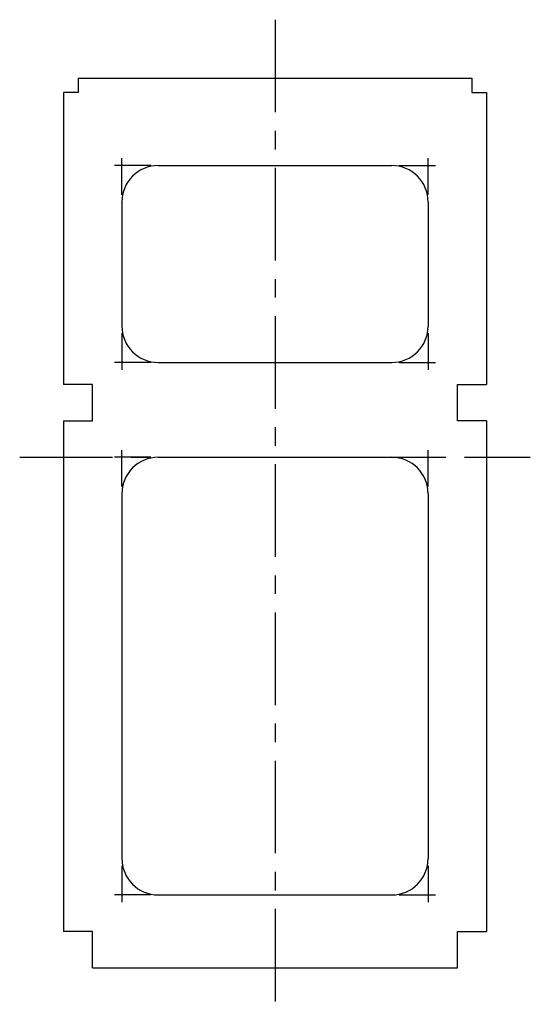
# Model space of a CAD drawing. Header units: millimetres. Extents: x -35 to 35, y -75 to 60.
import ezdxf

# ---------------------------------------------------------------- set-up
doc = ezdxf.new("R2010")
doc.units = ezdxf.units.MM
doc.linetypes.add('CENTERX2', pattern=[20.32, 12.7, -2.54, 2.54, -2.54])

msp = doc.modelspace()

# ---------------------------------------------------------------- linework, layer by layer
at = {"color": 7, "linetype": 'CENTERX2'}
for p, q in [((0, 60), (0, -75)), ((-35, 0), (35, 0))]:
    msp.add_line(p, q, dxfattribs=at)
at = {"color": 7, "linetype": 'Continuous'}
for p, q in [((-27, 52), (27, 52)), ((-27, 52), (-27, 50)), ((27, 52), (27, 50)), ((-27, 50), (-29, 50)), ((-29, 50), (-29, 10)), ((27, 50), (29, 50)), ((29, 50), (29, 10)), ((-21, 36), (-21, 41)), ((21, 36), (21, 41)), ((-17, 40), (-22, 40)), ((-16, 40), (16, 40)), ((17, 40), (22, 40)), ((-21, 35), (-21, 18)), ((21, 35), (21, 18)), ((-21, 17), (-21, 12)), ((21, 17), (21, 12)), ((-17, 13), (-22, 13)), ((-16, 13), (16, 13)), ((17, 13), (22, 13)), ((-25, 10), (-29, 10)), ((-25, 5), (-25, 10)), ((25, 5), (25, 10)), ((25, 10), (29, 10)), ((-29, 5), (-29, -65)), ((-29, 5), (-25, 5)), ((29, 5), (25, 5)), ((29, 5), (29, -65)), ((-17, 0), (-22, 0)), ((-21, -4), (-21, 1)), ((-16, 0), (16, 0)), ((17, 0), (22, 0)), ((21, -4), (21, 1)), ((-21, -5), (-21, -55)), ((21, -5), (21, -55)), ((-21, -56), (-21, -61)), ((21, -56), (21, -61)), ((-17, -60), (-22, -60)), ((-16, -60), (16, -60)), ((17, -60), (22, -60)), ((-25, -65), (-29, -65)), ((-25, -70), (-25, -65)), ((25, -70), (25, -65)), ((25, -65), (29, -65)), ((-25, -70), (25, -70))]:
    msp.add_line(p, q, dxfattribs=at)
for centre, start, end in [((-16, 35), 90, 180), ((16, 35), 0, 90), ((-16, 18), 180, 270), ((16, 18), 270, 0), ((-16, -5), 90, 180), ((16, -5), 0, 90), ((-16, -55), 180, 270), ((16, -55), 270, 0)]:
    msp.add_arc(centre, 5, start, end, dxfattribs=at)

doc.saveas('drawing.dxf')
